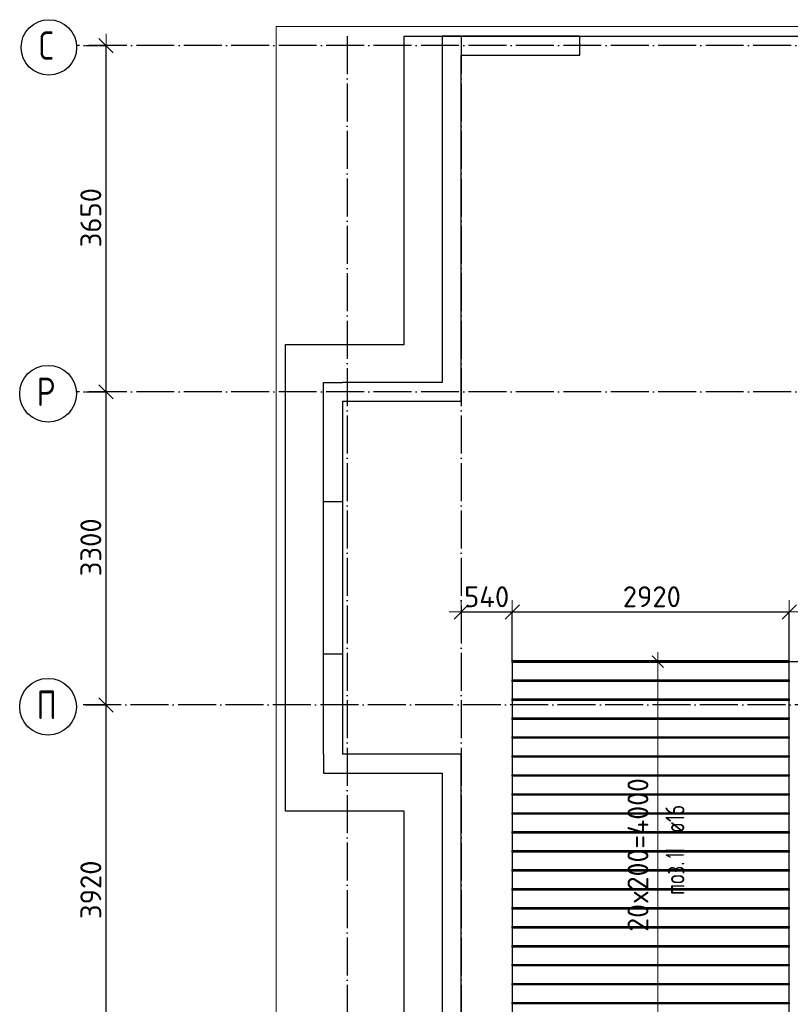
# Model space of a CAD drawing. Header units: millimetres. Extents: x -3483 to 105345, y -283423 to 72284.
# Tile 18 of 155: x 36547 to 44669, y -173616 to -163237. Entities that reach past the tile are written whole.
import ezdxf

# ---------------------------------------------------------------- set-up
doc = ezdxf.new("R2010")
doc.units = ezdxf.units.MM
doc.header["$PDMODE"] = 65
for name, pattern in [('______11', [500, 400, -50, 0, -50]), ('______2', [270, 200, -70]), ('______5', [1100, 800, -100, 100, -100])]:
    doc.linetypes.add(name, pattern=pattern)
for name, color, linetype, lineweight in [('Standard', 7, 'Continuous', 25), ('Размерная линия_ общее', 7, 'Continuous', 13), ('Стена_ общее', 7, 'Continuous', 35), ('Фундамент_ общее', 7, 'Continuous', 35)]:
    doc.layers.add(name, color=color, linetype=linetype, lineweight=lineweight)
doc.layers.add('Арм.стержн.Доп. Арм верхн.зоны Х', color=7, linetype='Continuous', lineweight=35, true_color=0x8c8cff)
doc.layers.add('Осевая линия_ общее', color=7, linetype='______5', lineweight=13, true_color=0xa0a0a0)
doc.styles.add('ISOCPEUR', font='ISOCPEUR')
doc.dimstyles.new('DIMSTYLE_4', dxfattribs={"dimtxt": 220, "dimasz": 250, "dimexe": 0, "dimexo": 0, "dimgap": 110, "dimtad": 2, "dimdec": 0, "dimrnd": 5, "dimzin": 12, "dimdsep": 46, "dimtxsty": 'ISOCPEUR', "dimblk1": 'ALL_ML_STRICH', "dimblk2": 'ALL_ML_STRICH', "dimsah": 1, "dimcen": 0, "dimclrd": 7, "dimclre": 256, "dimclrt": 7, "dimadec": 0, "dimazin": 0, "dimtfac": 1, "dimtdec": 0, "dimtix": 1, "dimtmove": 2, "dimatfit": 3, "dimfxl": 0, "dimtzin": 0, "dimlwd": 0, "dimlwe": -3, "dimarcsym": 0})
doc.dimstyles.new('DIMSTYLE_5', dxfattribs={"dimtxt": 220, "dimasz": 250, "dimexe": 0, "dimexo": 0, "dimgap": 110, "dimtad": 2, "dimdec": 0, "dimrnd": 5, "dimzin": 12, "dimdsep": 46, "dimtxsty": 'ISOCPEUR', "dimblk1": 'ALL_ML_STRICH', "dimblk2": 'ALL_ML_STRICH', "dimsah": 1, "dimcen": 0, "dimclrd": 7, "dimclre": 256, "dimclrt": 7, "dimadec": 0, "dimazin": 0, "dimtfac": 1, "dimtdec": 0, "dimtix": 1, "dimtmove": 2, "dimatfit": 3, "dimfxl": 0, "dimtvp": 1.2, "dimtzin": 0, "dimlwd": 0, "dimlwe": -3, "dimarcsym": 0})

# ---------------------------------------------------------------- blocks, each defined once
blk = doc.blocks.new('ALL_ML_STRICH')
at = {"color": 0, "linetype": 'ByBlock', "lineweight": -2}
for p, q in [((0, -0.5), (0, 0.5)), ((-1, 0), (0.5, 0)), ((-0.3, -0.3), (0.3, 0.3))]:
    blk.add_line(p, q, dxfattribs=at)
blk = doc.blocks.new('*D119')
at = {"layer": 'DEFPOINTS', "color": 7, "linetype": 'Continuous', "lineweight": 13, "transparency": 33554687}
for p in [(37142, -170460), (37142, -174380), (37457, -174380)]:
    blk.add_point(p, dxfattribs=at)
at = {"layer": 'Размерная линия_ общее', "color": 253, "linetype": 'Continuous', "lineweight": -2, "true_color": 0xa0a0a0, "transparency": 33554687}
for p, q in [((37242, -170460), (37457, -170460)), ((37242, -174380), (37457, -174380))]:
    blk.add_line(p, q, dxfattribs=at)
at = {"layer": 'Размерная линия_ общее', "color": 7, "linetype": 'Continuous', "lineweight": -2, "transparency": 33554687}
blk.add_line((37457, -174380), (37457, -170460), dxfattribs=at)
at = {"layer": 'Размерная линия_ общее', "color": 7, "linetype": 'Continuous', "lineweight": 13, "transparency": 33554687, "xscale": 250, "yscale": 250, "zscale": 250}
for p, rotation in [((37457, -170460), 90), ((37457, -174380), 270)]:
    blk.add_blockref('ALL_ML_STRICH', p, dxfattribs=dict(at, rotation=rotation))
at = {"layer": 'Размерная линия_ общее', "color": 7, "linetype": 'Continuous', "lineweight": 13, "transparency": 33554687, "insert": (37297, -172409), "char_height": 220, "width": 880, "attachment_point": 5, "rotation": 90, "style": 'ISOCPEUR'}
blk.add_mtext('\\A1;{3920}', dxfattribs=at)
blk = doc.blocks.new('*D120')
at = {"layer": 'DEFPOINTS', "color": 7, "linetype": 'Continuous', "lineweight": 13, "transparency": 33554687}
for p in [(37142, -167160), (37142, -170460), (37457, -170460)]:
    blk.add_point(p, dxfattribs=at)
at = {"layer": 'Размерная линия_ общее', "color": 253, "linetype": 'Continuous', "lineweight": -2, "true_color": 0xa0a0a0, "transparency": 33554687}
for p, q in [((37242, -167160), (37457, -167160)), ((37242, -170460), (37457, -170460))]:
    blk.add_line(p, q, dxfattribs=at)
at = {"layer": 'Размерная линия_ общее', "color": 7, "linetype": 'Continuous', "lineweight": -2, "transparency": 33554687}
blk.add_line((37457, -170460), (37457, -167160), dxfattribs=at)
at = {"layer": 'Размерная линия_ общее', "color": 7, "linetype": 'Continuous', "lineweight": 13, "transparency": 33554687, "xscale": 250, "yscale": 250, "zscale": 250}
for p, rotation in [((37457, -167160), 90), ((37457, -170460), 270)]:
    blk.add_blockref('ALL_ML_STRICH', p, dxfattribs=dict(at, rotation=rotation))
at = {"layer": 'Размерная линия_ общее', "color": 7, "linetype": 'Continuous', "lineweight": 13, "transparency": 33554687, "insert": (37297, -168799), "char_height": 220, "width": 880, "attachment_point": 5, "rotation": 90, "style": 'ISOCPEUR'}
blk.add_mtext('\\A1;{3300}', dxfattribs=at)
blk = doc.blocks.new('*D121')
at = {"layer": 'DEFPOINTS', "color": 7, "linetype": 'Continuous', "lineweight": 13, "transparency": 33554687}
for p in [(37142, -163510), (37142, -167160), (37457, -167160)]:
    blk.add_point(p, dxfattribs=at)
at = {"layer": 'Размерная линия_ общее', "color": 253, "linetype": 'Continuous', "lineweight": -2, "true_color": 0xa0a0a0, "transparency": 33554687}
for p, q in [((37242, -163510), (37457, -163510)), ((37242, -167160), (37457, -167160))]:
    blk.add_line(p, q, dxfattribs=at)
at = {"layer": 'Размерная линия_ общее', "color": 7, "linetype": 'Continuous', "lineweight": -2, "transparency": 33554687}
blk.add_line((37457, -167160), (37457, -163510), dxfattribs=at)
at = {"layer": 'Размерная линия_ общее', "color": 7, "linetype": 'Continuous', "lineweight": 13, "transparency": 33554687, "xscale": 250, "yscale": 250, "zscale": 250}
for p, rotation in [((37457, -163510), 90), ((37457, -167160), 270)]:
    blk.add_blockref('ALL_ML_STRICH', p, dxfattribs=dict(at, rotation=rotation))
at = {"layer": 'Размерная линия_ общее', "color": 7, "linetype": 'Continuous', "lineweight": 13, "transparency": 33554687, "insert": (37297, -165324), "char_height": 220, "width": 880, "attachment_point": 5, "rotation": 90, "style": 'ISOCPEUR'}
blk.add_mtext('\\A1;{3650}', dxfattribs=at)
blk = doc.blocks.new('СЛОЖНЫЙ_ОБЪЕКТ_5')
at = {"layer": 'Стена_ общее', "color": 9, "linetype": 'Continuous', "lineweight": -3, "true_color": 0xc7c7c7, "transparency": 33554687}
for p, q in [((41000, -163410), (41000, -167060)), ((41200, -163410), (41000, -163410)), ((42450, -163410), (41200, -163410)), ((42450, -163610), (42450, -163410)), ((41200, -167060), (41200, -163610)), ((41200, -163610), (42450, -163610)), ((39750, -170980), (39750, -167060)), ((39750, -167060), (39950, -167060)), ((41000, -167060), (39950, -167060)), ((41200, -167260), (41200, -167060)), ((39950, -167260), (41200, -167260)), ((39950, -167260), (39950, -170980)), ((39750, -170980), (39750, -171180)), ((41000, -170980), (39950, -170980)), ((41200, -170980), (41000, -170980)), ((41200, -174280), (41200, -170980)), ((39750, -171180), (41000, -171180)), ((41000, -171180), (41000, -177580))]:
    blk.add_line(p, q, dxfattribs=at)
at = {"layer": 'Стена_ общее', "color": 9, "linetype": '______2', "lineweight": -3, "true_color": 0xc7c7c7, "transparency": 33554687}
for p, q in [((39950, -168320), (39750, -168320)), ((39750, -169920), (39950, -169920))]:
    blk.add_line(p, q, dxfattribs=at)
blk = doc.blocks.new('*D493')
at = {"layer": 'DEFPOINTS', "color": 7, "linetype": 'Continuous', "lineweight": 13, "transparency": 33554687}
for p in [(41200, -169480), (41200, -169563), (41739, -170110)]:
    blk.add_point(p, dxfattribs=at)
at = {"layer": 'Размерная линия_ общее', "color": 253, "linetype": 'Continuous', "lineweight": -2, "true_color": 0xa0a0a0, "transparency": 33554687}
for p, q in [((41200, -169480), (41200, -169480)), ((41739, -170010), (41739, -169480))]:
    blk.add_line(p, q, dxfattribs=at)
at = {"layer": 'Размерная линия_ общее', "color": 7, "linetype": 'Continuous', "lineweight": -2, "transparency": 33554687}
blk.add_line((41200, -169480), (41739, -169480), dxfattribs=at)
at = {"layer": 'Размерная линия_ общее', "color": 7, "linetype": 'Continuous', "lineweight": 13, "transparency": 33554687, "xscale": 250, "yscale": 250, "zscale": 250, "rotation": 180}
blk.add_blockref('ALL_ML_STRICH', (41200, -169480), dxfattribs=at)
at = {"layer": 'Размерная линия_ общее', "color": 7, "linetype": 'Continuous', "lineweight": 13, "transparency": 33554687, "xscale": 250, "yscale": 250, "zscale": 250}
blk.add_blockref('ALL_ML_STRICH', (41739, -169480), dxfattribs=at)
at = {"layer": 'Размерная линия_ общее', "color": 7, "linetype": 'Continuous', "lineweight": 13, "transparency": 33554687, "insert": (41469, -169320), "char_height": 220, "width": 660, "attachment_point": 5, "style": 'ISOCPEUR'}
blk.add_mtext('\\A1;{540}', dxfattribs=at)
blk = doc.blocks.new('*D494')
at = {"layer": 'DEFPOINTS', "color": 7, "linetype": 'Continuous', "lineweight": 13, "transparency": 33554687}
for p in [(41739, -169480), (41739, -170110), (44659, -170099)]:
    blk.add_point(p, dxfattribs=at)
at = {"layer": 'Размерная линия_ общее', "color": 253, "linetype": 'Continuous', "lineweight": -2, "true_color": 0xa0a0a0, "transparency": 33554687}
for p, q in [((41739, -170010), (41739, -169480)), ((44659, -169999), (44659, -169480))]:
    blk.add_line(p, q, dxfattribs=at)
at = {"layer": 'Размерная линия_ общее', "color": 7, "linetype": 'Continuous', "lineweight": -2, "transparency": 33554687}
blk.add_line((41739, -169480), (44659, -169480), dxfattribs=at)
at = {"layer": 'Размерная линия_ общее', "color": 7, "linetype": 'Continuous', "lineweight": 13, "transparency": 33554687, "xscale": 250, "yscale": 250, "zscale": 250, "rotation": 180}
blk.add_blockref('ALL_ML_STRICH', (41739, -169480), dxfattribs=at)
at = {"layer": 'Размерная линия_ общее', "color": 7, "linetype": 'Continuous', "lineweight": 13, "transparency": 33554687, "xscale": 250, "yscale": 250, "zscale": 250}
blk.add_blockref('ALL_ML_STRICH', (44659, -169480), dxfattribs=at)
at = {"layer": 'Размерная линия_ общее', "color": 7, "linetype": 'Continuous', "lineweight": 13, "transparency": 33554687, "insert": (43210, -169320), "char_height": 220, "width": 880, "attachment_point": 5, "style": 'ISOCPEUR'}
blk.add_mtext('\\A1;{2920}', dxfattribs=at)
blk = doc.blocks.new('*D502')
at = {"layer": 'DEFPOINTS', "color": 7, "linetype": 'Continuous', "lineweight": 13, "transparency": 33554687}
for p in [(44512, -170004), (44505, -174004), (45270, -174004)]:
    blk.add_point(p, dxfattribs=at)
at = {"layer": 'Размерная линия_ общее', "color": 253, "linetype": 'Continuous', "lineweight": -2, "true_color": 0xa0a0a0, "transparency": 33554687}
for p, q in [((44612, -170004), (45270, -170004)), ((44605, -174004), (45270, -174004))]:
    blk.add_line(p, q, dxfattribs=at)
at = {"layer": 'Размерная линия_ общее', "color": 7, "linetype": 'Continuous', "lineweight": -2, "transparency": 33554687}
blk.add_line((45270, -174004), (45270, -170004), dxfattribs=at)
at = {"layer": 'Размерная линия_ общее', "color": 7, "linetype": 'Continuous', "lineweight": 13, "transparency": 33554687, "xscale": 250, "yscale": 250, "zscale": 250}
for p, rotation in [((45270, -170004), 90), ((45270, -174004), 270)]:
    blk.add_blockref('ALL_ML_STRICH', p, dxfattribs=dict(at, rotation=rotation))
at = {"layer": 'Размерная линия_ общее', "color": 7, "linetype": 'Continuous', "lineweight": 13, "transparency": 33554687, "insert": (45110, -172004), "char_height": 220, "width": 880, "attachment_point": 5, "rotation": 90, "style": 'ISOCPEUR'}
blk.add_mtext('\\A1;{4000}', dxfattribs=at)

msp = doc.modelspace()

# ---------------------------------------------------------------- linework, layer by layer
at = {"layer": 'Standard', "color": 7, "linetype": 'Continuous', "lineweight": 13, "transparency": 33554687}
msp.add_lwpolyline([(39250, -210750), (65250, -210750), (65250, -163310), (39250, -163310), (39250, -210750)], dxfattribs=at)
at = {"layer": 'Арм.стержн.Доп. Арм верхн.зоны Х', "color": 253, "linetype": 'Continuous', "lineweight": -3, "true_color": 0xa0a0a0, "transparency": 33554687}
for q in [(43173.6, -170004.1), (43373.6, -170004.1)]:
    msp.add_line((43273.6, -170004.1), q, dxfattribs=at)
at = {"layer": 'Арм.стержн.Доп. Арм верхн.зоны Х', "color": 7, "linetype": 'Continuous', "lineweight": 25, "transparency": 33554687}
msp.add_line((43333.6, -170064.1), (43213.6, -169944.1), dxfattribs=at)
at = {"layer": 'Арм.стержн.Доп. Арм верхн.зоны Х', "color": 7, "linetype": 'Continuous', "lineweight": 13, "transparency": 33554687}
for p, q in [((43273.6, -170004.1), (43273.6, -169904.1)), ((43273.6, -174004.1), (43273.6, -170004.1))]:
    msp.add_line(p, q, dxfattribs=at)
at = {"layer": 'Арм.стержн.Доп. Арм верхн.зоны Х', "color": 52, "linetype": 'Continuous', "lineweight": 25, "transparency": 33554687}
msp.add_lwpolyline([(41739, -174012.1), (44659, -174012.1), (44659, -169996.1), (41739, -169996.1), (41739, -174012.1)], dxfattribs=at)
at = {"layer": 'Арм.стержн.Доп. Арм верхн.зоны Х', "color": 41, "linetype": 'Continuous', "lineweight": 25, "transparency": 33554687}
for points in [[(44659, -170012.1), (41739, -170012.1), (41739, -169996.1), (44659, -169996.1), (44659, -170012.1)], [(44659, -170212.1), (41739, -170212.1), (41739, -170196.1), (44659, -170196.1), (44659, -170212.1)], [(44659, -170412.1), (41739, -170412.1), (41739, -170396.1), (44659, -170396.1), (44659, -170412.1)], [(44659, -170612.1), (41739, -170612.1), (41739, -170596.1), (44659, -170596.1), (44659, -170612.1)], [(44659, -170812.1), (41739, -170812.1), (41739, -170796.1), (44659, -170796.1), (44659, -170812.1)], [(44659, -171012.1), (41739, -171012.1), (41739, -170996.1), (44659, -170996.1), (44659, -171012.1)], [(44659, -171212.1), (41739, -171212.1), (41739, -171196.1), (44659, -171196.1), (44659, -171212.1)], [(44659, -171412.1), (41739, -171412.1), (41739, -171396.1), (44659, -171396.1), (44659, -171412.1)], [(44659, -171612.1), (41739, -171612.1), (41739, -171596.1), (44659, -171596.1), (44659, -171612.1)], [(44659, -171812.1), (41739, -171812.1), (41739, -171796.1), (44659, -171796.1), (44659, -171812.1)], [(44659, -172012.1), (41739, -172012.1), (41739, -171996.1), (44659, -171996.1), (44659, -172012.1)], [(44659, -172212.1), (41739, -172212.1), (41739, -172196.1), (44659, -172196.1), (44659, -172212.1)], [(44659, -172412.1), (41739, -172412.1), (41739, -172396.1), (44659, -172396.1), (44659, -172412.1)], [(44659, -172612.1), (41739, -172612.1), (41739, -172596.1), (44659, -172596.1), (44659, -172612.1)], [(44659, -172812.1), (41739, -172812.1), (41739, -172796.1), (44659, -172796.1), (44659, -172812.1)], [(44659, -173012.1), (41739, -173012.1), (41739, -172996.1), (44659, -172996.1), (44659, -173012.1)], [(44659, -173212.1), (41739, -173212.1), (41739, -173196.1), (44659, -173196.1), (44659, -173212.1)], [(44659, -173412.1), (41739, -173412.1), (41739, -173396.1), (44659, -173396.1), (44659, -173412.1)], [(44659, -173612.1), (41739, -173612.1), (41739, -173596.1), (44659, -173596.1), (44659, -173612.1)]]:
    msp.add_lwpolyline(points, dxfattribs=at)
at = {"layer": 'Осевая линия_ общее', "color": 253, "linetype": '______11', "lineweight": -3, "true_color": 0xa0a0a0, "transparency": 33554687}
for p, q in [((40000, -163410), (40000, -212827.9)), ((41200, -163410), (41200, -212827.9)), ((54680, -163510), (37142.2, -163510)), ((54680, -167160), (37142.2, -167160)), ((56620, -170460), (37142.2, -170460))]:
    msp.add_line(p, q, dxfattribs=at)
at = {"layer": 'Осевая линия_ общее', "color": 7, "linetype": 'Continuous', "lineweight": -3, "transparency": 33554687}
for centre, radius in [((36854.6, -163529.5), 292.4), ((36846, -167179.5), 298.8), ((36846, -170479.5), 298.8)]:
    msp.add_circle(centre, radius, dxfattribs=at)
at = {"layer": 'Фундамент_ общее', "color": 7, "lineweight": 25, "transparency": 33554687}
for p, q in [((40600, -166660), (40600, -163410)), ((40600, -163410), (54500, -163410)), ((39350, -171580), (39350, -166660)), ((39350, -166660), (40600, -166660)), ((40600, -171580), (39350, -171580)), ((40600, -177180), (40600, -171580))]:
    msp.add_line(p, q, dxfattribs=at)
at = {"layer": 'Фундамент_ общее', "color": 7, "linetype": 'Continuous', "lineweight": 25, "transparency": 33554687}
for p, q in [((40600, -166660), (40600, -163410)), ((40600, -163410), (54500, -163410)), ((39350, -171580), (39350, -166660)), ((39350, -166660), (40600, -166660)), ((40600, -171580), (39350, -171580)), ((40600, -177180), (40600, -171580))]:
    msp.add_line(p, q, dxfattribs=at)

# ---------------------------------------------------------------- block references
at = {"layer": 'Стена_ общее', "color": 9, "linetype": 'Continuous', "lineweight": -3, "true_color": 0xc7c7c7, "transparency": 33554687}
msp.add_blockref('СЛОЖНЫЙ_ОБЪЕКТ_5', (0, 0), dxfattribs=at)

# ---------------------------------------------------------------- texts
at = {"layer": 'Арм.стержн.Доп. Арм верхн.зоны Х', "color": 7, "linetype": 'Continuous', "lineweight": 13, "transparency": 33554687, "insert": (43173.6, -172851.1), "char_height": 220, "width": 1821.862, "attachment_point": 7, "rotation": 90, "style": 'ISOCPEUR'}
msp.add_mtext('\\W0.97;20x200=4000', dxfattribs=at)
at = {"layer": 'Арм.стержн.Доп. Арм верхн.зоны Х', "color": 7, "linetype": 'Continuous', "lineweight": 25, "transparency": 33554687, "char_height": 200, "attachment_point": 7, "rotation": 90, "style": 'ISOCPEUR'}
for s, insert, width in [('\\W0.74; ø16 ', (43553.6, -171907.1), 624.254), ('\\W0.52;11', (43553.6, -172073.8), 218.75), ('\\W0.77;поз.', (43553.6, -172465.5), 468.039)]:
    msp.add_mtext(s, dxfattribs=dict(at, insert=insert, width=width))
at = {"layer": 'Осевая линия_ общее', "color": 7, "linetype": 'Continuous', "lineweight": -3, "transparency": 33554687, "char_height": 300, "attachment_point": 7, "style": 'ISOCPEUR'}
for s, insert, width in [('\\W0.78;С', (36749.6, -163660), 326.407), ('\\W0.80;Р', (36726, -167310), 359.833), ('\\W0.80;П', (36726, -170610), 359.833)]:
    msp.add_mtext(s, dxfattribs=dict(at, insert=insert, width=width))

# ---------------------------------------------------------------- dimensions: what is measured, and where the dimension line sits
at = {"layer": 'Размерная линия_ общее', "color": 7, "linetype": 'Continuous', "lineweight": 13, "transparency": 33554687}
for base, p1, p2, picture, middle in [((37457.3, -163510), (37242.2, -167160), (37242.2, -163510), '*D121', (37297.3, -165324)), ((37457.3, -167160), (37242.2, -170460), (37242.2, -167160), '*D120', (37297.3, -168799)), ((45269.6, -170004.1), (44604.8, -174004.1), (44611.5, -170004.1), '*D502', (45109.6, -172004.1)), ((37457.3, -170460), (37242.2, -174380), (37242.2, -170460), '*D119', (37297.3, -172409))]:
    dim = msp.add_linear_dim(base=base, p1=p1, p2=p2, angle=90, dimstyle='DIMSTYLE_4', override={"dimpost": '<>', "dimclrd": 7, "dimclre": 253, "dimclrt": 7, "dimlwd": 0, "dimlwe": 65533}, dxfattribs=at)
    dim.commit()
    dim.dimension.update_dxf_attribs({"geometry": picture, "text_midpoint": middle, "dimtype": 160})
for base, p1, p2, dimstyle, picture, middle in [((41739, -169480.5), (41200, -169480.5), (41739, -170010), 'DIMSTYLE_5', '*D493', (41469.5, -169320.5)), ((44659, -169480.5), (41739, -170010), (44659, -169999.2), 'DIMSTYLE_4', '*D494', (43210, -169320.5))]:
    dim = msp.add_linear_dim(base=base, p1=p1, p2=p2, dimstyle=dimstyle, override={"dimpost": '<>', "dimclrd": 7, "dimclre": 253, "dimclrt": 7, "dimlwd": 0, "dimlwe": 65533}, dxfattribs=at)
    dim.commit()
    dim.dimension.update_dxf_attribs({"geometry": picture, "text_midpoint": middle, "dimtype": 160})

doc.saveas('drawing.dxf')
